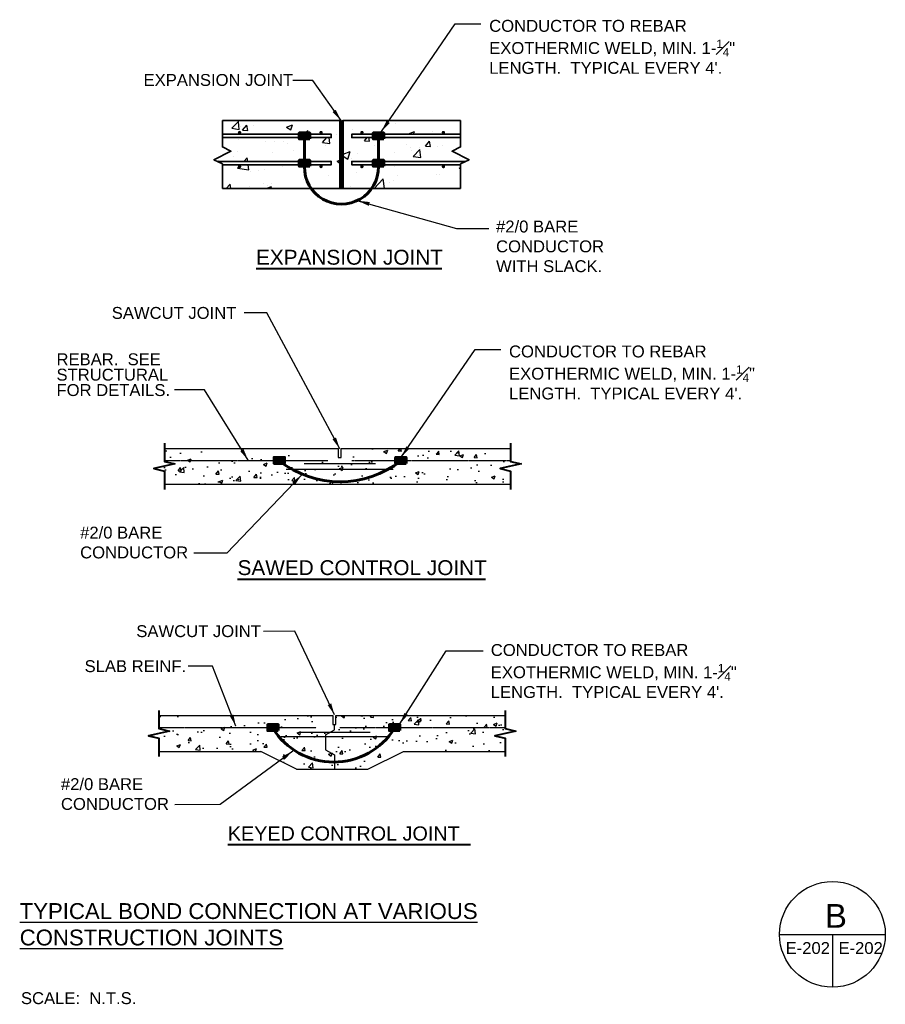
# Model space of a CAD drawing. Header units: inches. Extents: x 19734 to 55198, y -1945 to 10268.
# Tile 51 of 53: x 51276 to 51931, y 5648 to 6393. Entities that reach past the tile are written whole.
import ezdxf

# ---------------------------------------------------------------- set-up
doc = ezdxf.new("R2010")
doc.units = ezdxf.units.IN
doc.header["$MEASUREMENT"] = 0
doc.linetypes.add('HIDDEN', pattern=[0.375, 0.25, -0.125])
for name, color, linetype, lineweight in [('E-ANNO-TEXT', 7, 'Continuous', 25), ('E-ARIAL-TEXT', 7, 'Continuous', 25), ('E-DETL-1LINE', 7, 'Continuous', 35), ('E-GND-GES', 7, 'Continuous', 60), ('E-LPS-COND', 7, 'Continuous', 60), ('G-ANNO-TEXT', 7, 'Continuous', 40)]:
    doc.layers.add(name, color=color, linetype=linetype, lineweight=lineweight)
doc.layers.add('E-DETL-FINE', color=7, linetype='Continuous')
doc.styles.add("1 2 1'-0", font='arial.ttf', dxfattribs={"height": 3})
doc.styles.add("3 4 1'-0", font='arial.ttf', dxfattribs={"height": 2})
doc.styles.add('Arial', font='arial.ttf', dxfattribs={"height": 0.125})
doc.styles.add('Arial8', font='arial.ttf', dxfattribs={"height": 0.125})
doc.styles.get("Standard").update_dxf_attribs({"font": 'arial.ttf'})
doc.dimstyles.new("3 4 1'-0", dxfattribs={"dimtxt": 2, "dimasz": 3, "dimexe": 1, "dimexo": 1, "dimgap": 1, "dimtad": 1, "dimdec": 4, "dimzin": 11, "dimdsep": 46, "dimlunit": 4, "dimtxsty": "3 4 1'-0", "dimblk": '_Oblique_0.3', "dimcen": 0.09, "dimadec": 4, "dimazin": 3, "dimtfac": 1, "dimtdec": 4, "dimtofl": 0, "dimtmove": 0, "dimatfit": 3, "dimfxl": 1, "dimfrac": 2, "dimtolj": 1, "dimtzin": 11, "dimarcsym": 0})
doc.dimstyles.new('3-16to1Dim8', dxfattribs={"dimtxt": 12, "dimasz": 0.0625, "dimexe": 0.0625, "dimexo": 0.0625, "dimgap": 0.03125, "dimtad": 1, "dimdec": 4, "dimlfac": 64, "dimzin": 3, "dimdsep": 46, "dimlunit": 4, "dimtxsty": 'Arial8', "dimcen": 0.09375, "dimclrd": 256, "dimclrt": 256, "dimadec": 0, "dimazin": 1, "dimtfac": 1, "dimtdec": 4, "dimtofl": 0, "dimtmove": 0, "dimatfit": 3, "dimfxl": 1, "dimfrac": 1, "dimtolj": 1, "dimtzin": 0, "dimlwd": -1, "dimarcsym": 0})

# ---------------------------------------------------------------- blocks, each defined once
blk = doc.blocks.new('BREAK LINE')
at = {"layer": 'G-ANNO-TEXT', "flags": 128}
blk.add_lwpolyline([(8.36, 9.2), (8.36, 8.47), (8.36, 6.43), (9.96, 6.07), (6.76, 5.34), (8.36, 4.97), (8.36, 2.2)], dxfattribs=at)
blk = doc.blocks.new('_Oblique_0.3')
at = {"color": 0, "linetype": 'ByBlock', "lineweight": -2}
for p, q in [((0, 0), (-1, 0)), ((0.5, 0.167), (-0.5, -0.167))]:
    blk.add_line(p, q, dxfattribs=at)
blk = doc.blocks.new('*X156')
at = {"color": 0}
for p, q in [((920.4, 444.6), (920.4, 444.6)), ((955.6, 449.6), (955.6, 449.6)), ((1087.4, 446.1), (1087.4, 446.1)), ((1009.5, 434.9), (1009.5, 434.9)), ((933.7, 425.2), (933.7, 425.2)), ((944.4, 424.9), (944.4, 424.9)), ((1104.6, 418.1), (1104.6, 418.1)), ((1142.8, 420.3), (1142.8, 420.3)), ((896, 408.1), (896, 408.1)), ((908.5, 401.9), (912.5, 406)), ((913, 401.9), (912.5, 406)), ((1025.4, 410.3), (1033.8, 413.6)), ((1025.4, 408.1), (1030.7, 404.5)), ((1030.7, 404.5), (1033.8, 413.6)), ((1105.2, 415.3), (1105.2, 415.3)), ((1162.6, 406.7), (1162.6, 406.7)), ((900.9, 393.9), (904.7, 397.9)), ((914.2, 391.8), (913.5, 397.9)), ((953.7, 395.4), (953.7, 395.4)), ((976.1, 404.7), (976.1, 404.7)), ((1010.5, 402.9), (1010.5, 402.9)), ((1085.6, 396.2), (1085.6, 396.2)), ((900.9, 393.9), (914.2, 391.8)), ((916.1, 390.4), (916.1, 390.4)), ((1007.6, 384.9), (1007.6, 384.9)), ((1089.2, 385.1), (1089.2, 385.1)), ((887.8, 369.9), (892.3, 375.2)), ((893.3, 369.9), (892.3, 375.2)), ((931.9, 375.3), (931.9, 375.3)), ((1061.7, 369.9), (1072.6, 381.2)), ((1073.9, 369.9), (1072.6, 381.2)), ((1001.7, 370.1), (1001.7, 370.1))]:
    blk.add_line(p, q, dxfattribs=at)
blk = doc.blocks.new('*X157')
at = {"color": 0}
for p, q in [((894.2, 440.9), (902, 449)), ((894.2, 440.9), (903.1, 439.5)), ((903.1, 439.5), (902, 449)), ((904.9, 442.9), (904.9, 442.9)), ((907, 438.7), (911.9, 444.4)), ((913, 438.2), (911.9, 444.4)), ((958.6, 442.3), (965.6, 445)), ((958.6, 442.3), (963.6, 438.9)), ((963.6, 438.9), (965.6, 445)), ((1076.3, 443.5), (1076.3, 443.5)), ((1087.5, 446.2), (1087.5, 446.2)), ((907, 438.7), (913, 438.2)), ((980, 433.9), (983.6, 438.2)), ((984.4, 433.9), (983.6, 438.2)), ((1001, 424.3), (1006.3, 429.9)), ((1009.8, 422.9), (1009, 429.9)), ((1018, 433.4), (1018, 433.4)), ((1036.2, 439.1), (1036.2, 439.1)), ((1050.5, 426.1), (1053.6, 429.9)), ((1056.5, 425.6), (1055.7, 429.9)), ((1102.3, 434.3), (1109.3, 437)), ((1102.3, 434.3), (1102.9, 433.9)), ((1108.2, 433.9), (1109.3, 437)), ((1130.8, 436.7), (1130.8, 436.7)), ((902, 427.2), (902, 427.2)), ((933.7, 425.2), (933.7, 425.2)), ((955.4, 425), (955.4, 425)), ((959.7, 423.4), (959.7, 423.4)), ((1001, 424.3), (1009.8, 422.9)), ((1004.7, 420.1), (1004.7, 420.1)), ((1008.8, 422.7), (1008.8, 422.7)), ((1050.5, 426.1), (1056.5, 425.6)), ((1062.1, 420.5), (1062.1, 420.5)), ((1067.9, 428.4), (1067.9, 428.4)), ((1100.3, 421.5), (1100.3, 421.5)), ((1115.5, 418.2), (1115.5, 418.2)), ((1122.2, 419.9), (1127, 425.6)), ((1122.2, 419.9), (1128.2, 419.3)), ((1128.2, 419.3), (1127, 425.6)), ((1136.8, 419.3), (1136.8, 419.3)), ((879.2, 406.9), (879.5, 406.7)), ((879.5, 406.7), (879.7, 407.2)), ((901.4, 413.4), (901.4, 413.4)), ((941.8, 411.8), (941.8, 411.8)), ((966.8, 415.1), (966.8, 415.1)), ((1034.9, 405.9), (1034.9, 405.9)), ((1042, 411.5), (1042, 411.5)), ((1086.3, 412.9), (1086.3, 412.9)), ((1107.7, 407.7), (1115.5, 415.9)), ((1107.7, 407.7), (1116.6, 406.4)), ((1116.6, 406.4), (1115.5, 415.9)), ((878.6, 403.5), (878.6, 403.5)), ((1018.3, 402), (1021.4, 403.2)), ((1018.3, 402), (1021.4, 399.9)), ((1104.5, 397.2), (1104.5, 397.2)), ((1162, 394), (1163.6, 394.6)), ((1167.6, 405.6), (1167.6, 405.6)), ((925.3, 391.5), (925.3, 391.5)), ((932.5, 392), (932.5, 392)), ((1041.6, 389), (1041.6, 389)), ((1066.6, 392.3), (1066.6, 392.3)), ((1135.6, 386), (1135.6, 386)), ((1138.5, 386.5), (1138.5, 386.5)), ((1162, 394), (1163.6, 393)), ((915.5, 372.4), (915.5, 372.4)), ((934.4, 369.9), (941.2, 372.5)), ((935.9, 373.9), (935.9, 373.9)), ((940.4, 369.9), (941.2, 372.5)), ((940.5, 375.7), (940.5, 375.7)), ((978.4, 380.7), (978.4, 380.7)), ((989.3, 371.6), (989.3, 371.6)), ((1033.7, 372.6), (1033.7, 372.6)), ((1080.2, 376.5), (1080.2, 376.5)), ((1085.1, 379.6), (1085.1, 379.6))]:
    blk.add_line(p, q, dxfattribs=at)
blk = doc.blocks.new('*X153')
at = {"color": 0}
for p, q in [((1021.4, 438), (1025.2, 441.9)), ((1021.4, 439.8), (1023.5, 441.9)), ((1021.4, 441.6), (1021.7, 441.9)), ((1021.4, 436.2), (1025.4, 440.2)), ((1021.4, 434.5), (1025.4, 438.5)), ((1021.4, 432.7), (1025.4, 436.7)), ((1021.4, 430.9), (1025.4, 434.9)), ((1021.4, 429.2), (1025.4, 433.2)), ((1021.4, 427.4), (1025.4, 431.4)), ((1021.4, 425.6), (1025.4, 429.6)), ((1021.4, 423.9), (1025.4, 427.9)), ((1021.4, 422.1), (1025.4, 426.1)), ((1021.4, 420.3), (1025.4, 424.3)), ((1021.4, 418.6), (1025.4, 422.6)), ((1021.4, 416.8), (1025.4, 420.8)), ((1021.4, 415), (1025.4, 419)), ((1021.4, 413.3), (1025.4, 417.3)), ((1021.4, 411.5), (1025.4, 415.5)), ((1021.4, 409.7), (1025.4, 413.7)), ((1021.4, 408), (1025.4, 412)), ((1021.4, 406.2), (1025.4, 410.2)), ((1021.4, 404.4), (1025.4, 408.4)), ((1021.4, 402.7), (1025.4, 406.7)), ((1021.4, 400.9), (1025.4, 404.9)), ((1021.4, 399.1), (1025.4, 403.1)), ((1021.4, 397.4), (1025.4, 401.4)), ((1021.4, 395.6), (1025.4, 399.6)), ((1021.4, 393.8), (1025.4, 397.8)), ((1021.4, 392.1), (1025.4, 396.1)), ((1021.4, 390.3), (1025.4, 394.3)), ((1021.4, 388.5), (1025.4, 392.5)), ((1021.4, 386.8), (1025.4, 390.8)), ((1021.4, 385), (1025.4, 389)), ((1021.4, 383.2), (1025.4, 387.2)), ((1021.4, 381.4), (1025.4, 385.4)), ((1021.4, 379.7), (1025.4, 383.7)), ((1021.4, 377.9), (1025.4, 381.9)), ((1021.4, 376.1), (1025.4, 380.1)), ((1021.4, 374.4), (1025.4, 378.4)), ((1021.4, 372.6), (1025.4, 376.6)), ((1021.4, 370.8), (1025.4, 374.8)), ((1022.2, 369.9), (1025.4, 373.1)), ((1023.9, 369.9), (1025.4, 371.3))]:
    blk.add_line(p, q, dxfattribs=at)
blk = doc.blocks.new('*X154')
at = {"color": 0}
for p, q in [((1021.4, 444.2), (1021.5, 444.2)), ((1021.4, 443.8), (1021.5, 443.8)), ((1021.5, 444.5), (1021.8, 444.5)), ((1021.5, 444), (1021.8, 444)), ((1021.5, 443.5), (1021.8, 443.5)), ((1021.5, 443.2), (1021.5, 443.2)), ((1021.6, 443), (1021.8, 443)), ((1021.7, 445), (1021.8, 445)), ((1021.8, 444.8), (1022, 444.8)), ((1021.8, 444.2), (1022, 444.2)), ((1021.8, 443.8), (1022, 443.8)), ((1021.8, 443.2), (1022, 443.2)), ((1021.8, 442.8), (1022, 442.8)), ((1021.9, 445.2), (1022, 445.2)), ((1022, 445), (1022.2, 445)), ((1022, 444.5), (1022.2, 444.5)), ((1022, 444), (1022.2, 444)), ((1022, 443.5), (1022.2, 443.5)), ((1022, 443), (1022.2, 443)), ((1022, 442.5), (1022.2, 442.5)), ((1022.2, 445.5), (1022.2, 445.5)), ((1022.2, 445.2), (1022.5, 445.2)), ((1022.2, 444.8), (1022.5, 444.8)), ((1022.2, 444.2), (1022.5, 444.2)), ((1022.2, 443.8), (1022.5, 443.8)), ((1022.2, 443.2), (1022.5, 443.2)), ((1022.2, 442.8), (1022.5, 442.8)), ((1022.2, 442.2), (1022.5, 442.2)), ((1022.5, 445.5), (1022.8, 445.5)), ((1022.5, 445), (1022.8, 445)), ((1022.5, 444.5), (1022.8, 444.5)), ((1022.5, 444), (1022.8, 444)), ((1022.5, 443.5), (1022.8, 443.5)), ((1022.5, 443), (1022.8, 443)), ((1022.5, 442.5), (1022.8, 442.5)), ((1022.6, 442), (1022.8, 442)), ((1022.8, 445.8), (1023, 445.8)), ((1022.8, 445.2), (1023, 445.2)), ((1022.8, 444.8), (1023, 444.8)), ((1022.8, 444.2), (1023, 444.2)), ((1022.8, 443.8), (1023, 443.8)), ((1022.8, 443.2), (1023, 443.2)), ((1022.8, 442.8), (1023, 442.8)), ((1022.8, 442.2), (1023, 442.2)), ((1023, 445.5), (1023.2, 445.5)), ((1023, 445), (1023.2, 445)), ((1023, 444.5), (1023.2, 444.5)), ((1023, 444), (1023.2, 444)), ((1023, 443.5), (1023.2, 443.5)), ((1023, 443), (1023.2, 443)), ((1023, 442.5), (1023.2, 442.5)), ((1023, 442), (1023.2, 442)), ((1023.2, 445.8), (1023.5, 445.8)), ((1023.2, 445.2), (1023.5, 445.2)), ((1023.2, 444.8), (1023.5, 444.8)), ((1023.2, 444.2), (1023.5, 444.2)), ((1023.2, 443.8), (1023.5, 443.8)), ((1023.2, 443.2), (1023.5, 443.2)), ((1023.2, 442.8), (1023.5, 442.8)), ((1023.2, 442.2), (1023.5, 442.2)), ((1023.5, 445.5), (1023.8, 445.5)), ((1023.5, 445), (1023.8, 445)), ((1023.5, 444.5), (1023.8, 444.5)), ((1023.5, 444), (1023.8, 444)), ((1023.5, 443.5), (1023.8, 443.5)), ((1023.5, 443), (1023.8, 443)), ((1023.5, 442.5), (1023.8, 442.5)), ((1023.5, 442), (1023.8, 442)), ((1023.8, 445.8), (1024, 445.8)), ((1023.8, 445.2), (1024, 445.2)), ((1023.8, 444.8), (1024, 444.8)), ((1023.8, 444.2), (1024, 444.2)), ((1023.8, 443.8), (1024, 443.8)), ((1023.8, 443.2), (1024, 443.2)), ((1023.8, 442.8), (1024, 442.8)), ((1023.8, 442.2), (1024, 442.2)), ((1024, 445.5), (1024.2, 445.5)), ((1024, 445), (1024.2, 445)), ((1024, 444.5), (1024.2, 444.5)), ((1024, 444), (1024.2, 444)), ((1024, 443.5), (1024.2, 443.5)), ((1024, 443), (1024.2, 443)), ((1024, 442.5), (1024.2, 442.5)), ((1024, 442), (1024.1, 442)), ((1024.2, 445.2), (1024.5, 445.2)), ((1024.2, 444.8), (1024.5, 444.8)), ((1024.2, 444.2), (1024.5, 444.2)), ((1024.2, 443.8), (1024.5, 443.8)), ((1024.2, 443.2), (1024.5, 443.2)), ((1024.2, 442.8), (1024.5, 442.8)), ((1024.2, 442.2), (1024.5, 442.2)), ((1024.5, 445.5), (1024.5, 445.5)), ((1024.5, 445), (1024.8, 445)), ((1024.5, 444.5), (1024.8, 444.5)), ((1024.5, 444), (1024.8, 444)), ((1024.5, 443.5), (1024.8, 443.5)), ((1024.5, 443), (1024.8, 443)), ((1024.5, 442.5), (1024.8, 442.5)), ((1024.8, 445.2), (1024.8, 445.2)), ((1024.8, 444.8), (1025, 444.8)), ((1024.8, 444.2), (1025, 444.2)), ((1024.8, 443.8), (1025, 443.8)), ((1024.8, 443.2), (1025, 443.2)), ((1024.8, 442.8), (1025, 442.8)), ((1025, 445), (1025, 445)), ((1025, 444.5), (1025.2, 444.5)), ((1025, 444), (1025.2, 444)), ((1025, 443.5), (1025.2, 443.5)), ((1025, 443), (1025.2, 443)), ((1025.2, 444.2), (1025.3, 444.2)), ((1025.2, 443.8), (1025.4, 443.8)), ((1025.2, 443.2), (1025.3, 443.2))]:
    blk.add_line(p, q, dxfattribs=at)
blk = doc.blocks.new('*X155')
at = {"color": 0}
for p, q in [((1021.40625, 449.6875), (1021.40625, 449.6875)), ((1021.40625, 449.0625), (1021.40625, 449.0625)), ((1021.40625, 448.4375), (1021.40625, 448.4375)), ((1021.40625, 447.8125), (1021.40625, 447.8125)), ((1021.40625, 447.1875), (1021.40625, 447.1875)), ((1021.40625, 446.5625), (1021.40625, 446.5625)), ((1021.40625, 445.9375), (1021.40625, 445.9375)), ((1021.40625, 445.3125), (1021.40625, 445.3125)), ((1021.40625, 444.6875), (1021.40625, 444.6875)), ((1021.5625, 449.375), (1021.5625, 449.375)), ((1021.5625, 448.75), (1021.5625, 448.75)), ((1021.5625, 448.125), (1021.5625, 448.125)), ((1021.5625, 447.5), (1021.5625, 447.5)), ((1021.5625, 446.875), (1021.5625, 446.875)), ((1021.5625, 446.25), (1021.5625, 446.25)), ((1021.5625, 445.625), (1021.5625, 445.625)), ((1021.5625, 445), (1021.5625, 445)), ((1021.71875, 449.6875), (1021.71875, 449.6875)), ((1021.71875, 449.0625), (1021.71875, 449.0625)), ((1021.71875, 448.4375), (1021.71875, 448.4375)), ((1021.71875, 447.8125), (1021.71875, 447.8125)), ((1021.71875, 447.1875), (1021.71875, 447.1875)), ((1021.71875, 446.5625), (1021.71875, 446.5625)), ((1021.71875, 445.9375), (1021.71875, 445.9375)), ((1021.71875, 445.3125), (1021.71875, 445.3125)), ((1021.875, 449.375), (1021.875, 449.375)), ((1021.875, 448.75), (1021.875, 448.75)), ((1021.875, 448.125), (1021.875, 448.125)), ((1021.875, 447.5), (1021.875, 447.5)), ((1021.875, 446.875), (1021.875, 446.875)), ((1021.875, 446.25), (1021.875, 446.25)), ((1021.875, 445.625), (1021.875, 445.625)), ((1022.03125, 449.0625), (1022.03125, 449.0625)), ((1022.03125, 448.4375), (1022.03125, 448.4375)), ((1022.03125, 447.8125), (1022.03125, 447.8125)), ((1022.03125, 447.1875), (1022.03125, 447.1875)), ((1022.03125, 446.5625), (1022.03125, 446.5625)), ((1022.03125, 445.9375), (1022.03125, 445.9375)), ((1022.1875, 449.375), (1022.1875, 449.375)), ((1022.1875, 448.75), (1022.1875, 448.75)), ((1022.1875, 448.125), (1022.1875, 448.125)), ((1022.1875, 447.5), (1022.1875, 447.5)), ((1022.1875, 446.875), (1022.1875, 446.875)), ((1022.1875, 446.25), (1022.1875, 446.25)), ((1022.1875, 445.625), (1022.1875, 445.625)), ((1022.34375, 449.0625), (1022.34375, 449.0625)), ((1022.34375, 448.4375), (1022.34375, 448.4375)), ((1022.34375, 447.8125), (1022.34375, 447.8125)), ((1022.34375, 447.1875), (1022.34375, 447.1875)), ((1022.34375, 446.5625), (1022.34375, 446.5625)), ((1022.34375, 445.9375), (1022.34375, 445.9375)), ((1022.5, 449.375), (1022.5, 449.375)), ((1022.5, 448.75), (1022.5, 448.75)), ((1022.5, 448.125), (1022.5, 448.125)), ((1022.5, 447.5), (1022.5, 447.5)), ((1022.5, 446.875), (1022.5, 446.875)), ((1022.5, 446.25), (1022.5, 446.25)), ((1022.65625, 449.0625), (1022.65625, 449.0625)), ((1022.65625, 448.4375), (1022.65625, 448.4375)), ((1022.65625, 447.8125), (1022.65625, 447.8125)), ((1022.65625, 447.1875), (1022.65625, 447.1875)), ((1022.65625, 446.5625), (1022.65625, 446.5625)), ((1022.65625, 445.9375), (1022.65625, 445.9375)), ((1022.8125, 449.375), (1022.8125, 449.375)), ((1022.8125, 448.75), (1022.8125, 448.75)), ((1022.8125, 448.125), (1022.8125, 448.125)), ((1022.8125, 447.5), (1022.8125, 447.5)), ((1022.8125, 446.875), (1022.8125, 446.875)), ((1022.8125, 446.25), (1022.8125, 446.25)), ((1022.96875, 449.0625), (1022.96875, 449.0625)), ((1022.96875, 448.4375), (1022.96875, 448.4375)), ((1022.96875, 447.8125), (1022.96875, 447.8125)), ((1022.96875, 447.1875), (1022.96875, 447.1875)), ((1022.96875, 446.5625), (1022.96875, 446.5625)), ((1022.96875, 445.9375), (1022.96875, 445.9375)), ((1023.125, 449.375), (1023.125, 449.375)), ((1023.125, 448.75), (1023.125, 448.75)), ((1023.125, 448.125), (1023.125, 448.125)), ((1023.125, 447.5), (1023.125, 447.5)), ((1023.125, 446.875), (1023.125, 446.875)), ((1023.125, 446.25), (1023.125, 446.25)), ((1023.28125, 449.0625), (1023.28125, 449.0625)), ((1023.28125, 448.4375), (1023.28125, 448.4375)), ((1023.28125, 447.8125), (1023.28125, 447.8125)), ((1023.28125, 447.1875), (1023.28125, 447.1875)), ((1023.28125, 446.5625), (1023.28125, 446.5625)), ((1023.28125, 445.9375), (1023.28125, 445.9375)), ((1023.4375, 448.75), (1023.4375, 448.75)), ((1023.4375, 448.125), (1023.4375, 448.125)), ((1023.4375, 447.5), (1023.4375, 447.5)), ((1023.4375, 446.875), (1023.4375, 446.875)), ((1023.4375, 446.25), (1023.4375, 446.25)), ((1023.59375, 449.0625), (1023.59375, 449.0625)), ((1023.59375, 448.4375), (1023.59375, 448.4375)), ((1023.59375, 447.8125), (1023.59375, 447.8125)), ((1023.59375, 447.1875), (1023.59375, 447.1875)), ((1023.59375, 446.5625), (1023.59375, 446.5625)), ((1023.59375, 445.9375), (1023.59375, 445.9375)), ((1023.75, 449.375), (1023.75, 449.375)), ((1023.75, 448.75), (1023.75, 448.75)), ((1023.75, 448.125), (1023.75, 448.125)), ((1023.75, 447.5), (1023.75, 447.5)), ((1023.75, 446.875), (1023.75, 446.875)), ((1023.75, 446.25), (1023.75, 446.25)), ((1023.90625, 449.0625), (1023.90625, 449.0625)), ((1023.90625, 448.4375), (1023.90625, 448.4375)), ((1023.90625, 447.8125), (1023.90625, 447.8125)), ((1023.90625, 447.1875), (1023.90625, 447.1875)), ((1023.90625, 446.5625), (1023.90625, 446.5625)), ((1023.90625, 445.9375), (1023.90625, 445.9375)), ((1024.0625, 449.375), (1024.0625, 449.375)), ((1024.0625, 448.75), (1024.0625, 448.75)), ((1024.0625, 448.125), (1024.0625, 448.125)), ((1024.0625, 447.5), (1024.0625, 447.5)), ((1024.0625, 446.875), (1024.0625, 446.875)), ((1024.0625, 446.25), (1024.0625, 446.25)), ((1024.21875, 449.0625), (1024.21875, 449.0625)), ((1024.21875, 448.4375), (1024.21875, 448.4375)), ((1024.21875, 447.8125), (1024.21875, 447.8125)), ((1024.21875, 447.1875), (1024.21875, 447.1875)), ((1024.21875, 446.5625), (1024.21875, 446.5625)), ((1024.21875, 445.9375), (1024.21875, 445.9375)), ((1024.375, 449.375), (1024.375, 449.375)), ((1024.375, 448.75), (1024.375, 448.75)), ((1024.375, 448.125), (1024.375, 448.125)), ((1024.375, 447.5), (1024.375, 447.5)), ((1024.375, 446.875), (1024.375, 446.875)), ((1024.375, 446.25), (1024.375, 446.25)), ((1024.375, 445.625), (1024.375, 445.625)), ((1024.53125, 449.0625), (1024.53125, 449.0625)), ((1024.53125, 448.4375), (1024.53125, 448.4375)), ((1024.53125, 447.8125), (1024.53125, 447.8125)), ((1024.53125, 447.1875), (1024.53125, 447.1875)), ((1024.53125, 446.5625), (1024.53125, 446.5625)), ((1024.53125, 445.9375), (1024.53125, 445.9375)), ((1024.6875, 449.375), (1024.6875, 449.375)), ((1024.6875, 448.75), (1024.6875, 448.75)), ((1024.6875, 448.125), (1024.6875, 448.125)), ((1024.6875, 447.5), (1024.6875, 447.5)), ((1024.6875, 446.875), (1024.6875, 446.875)), ((1024.6875, 446.25), (1024.6875, 446.25)), ((1024.6875, 445.625), (1024.6875, 445.625)), ((1024.84375, 449.0625), (1024.84375, 449.0625)), ((1024.84375, 448.4375), (1024.84375, 448.4375)), ((1024.84375, 447.8125), (1024.84375, 447.8125)), ((1024.84375, 447.1875), (1024.84375, 447.1875)), ((1024.84375, 446.5625), (1024.84375, 446.5625)), ((1024.84375, 445.9375), (1024.84375, 445.9375)), ((1024.84375, 445.3125), (1024.84375, 445.3125)), ((1025, 449.375), (1025, 449.375)), ((1025, 448.75), (1025, 448.75)), ((1025, 448.125), (1025, 448.125)), ((1025, 447.5), (1025, 447.5)), ((1025, 446.875), (1025, 446.875)), ((1025, 446.25), (1025, 446.25)), ((1025, 445.625), (1025, 445.625)), ((1025.15625, 449.6875), (1025.15625, 449.6875)), ((1025.15625, 449.0625), (1025.15625, 449.0625)), ((1025.15625, 448.4375), (1025.15625, 448.4375)), ((1025.15625, 447.8125), (1025.15625, 447.8125)), ((1025.15625, 447.1875), (1025.15625, 447.1875)), ((1025.15625, 446.5625), (1025.15625, 446.5625)), ((1025.15625, 445.9375), (1025.15625, 445.9375)), ((1025.15625, 445.3125), (1025.15625, 445.3125)), ((1025.3125, 449.375), (1025.3125, 449.375)), ((1025.3125, 448.75), (1025.3125, 448.75)), ((1025.3125, 448.125), (1025.3125, 448.125)), ((1025.3125, 447.5), (1025.3125, 447.5)), ((1025.3125, 446.875), (1025.3125, 446.875)), ((1025.3125, 446.25), (1025.3125, 446.25)), ((1025.3125, 445.625), (1025.3125, 445.625)), ((1025.3125, 445), (1025.3125, 445))]:
    blk.add_line(p, q, dxfattribs=at)

msp = doc.modelspace()

# ---------------------------------------------------------------- hatches: boundary and pattern name
at = {"layer": 'E-DETL-FINE'}
h = msp.add_hatch(dxfattribs=at)
h.set_pattern_fill('AR-CONC', color=256, scale=4)
h.set_pattern_definition([(50, (48460.94, 4976.654), (28.6904, -2.51009), [3, -33]), (355, (48460.94, 4976.654), (-5.55005, 30.08769), [2.4, -26.4]), (100.4514, (48463.33, 4976.445), (23.14035, 27.5776), [2.5496, -28.04568]), (46.1842, (48460.94, 4984.654), (42.68965, -6.62077), [4.5, -49.5]), (96.6356, (48464.498, 4984.102), (37.3865, 38.96474), [3.8244, -42.06855]), (351.1842, (48460.94, 4984.654), (37.3865, 38.96474), [3.6, -39.6]), (21, (48464.94, 4982.654), (23.87628, -16.10476), [3, -33]), (326, (48464.94, 4982.654), (9.73261, 29.006), [2.4, -26.4]), (71.4514, (48466.93, 4981.312), (33.6089, 12.90125), [2.5496, -28.04568]), (37.5, (48460.94, 4976.654), (0.486394, 13.315754), [0, -26.08, 0, -26.8, 0, -26.5]), (7.5, (48460.94, 4976.654), (10.52278, 15.77647), [0, -15.28, 0, -25.48, 0, -10.1]), (327.5, (48452.02, 4976.654), (21.352897, -0.902195), [0, -10, 0, -31.2, 0, -41.4]), (317.5, (48448.02, 4976.654), (23.32745, 4.0042), [0, -13, 0, -20.72, 0, -29.4])])
h.paths.add_polyline_path([(51647.52761, 6041.79779), (51647.52761, 6051.72315), (51639.55662, 6053.53474), (51647.52761, 6055.34633), (51647.52761, 6068.79779), (51519.35747, 6068.79779), (51519.35747, 6062.04779), (51517.10747, 6062.04779), (51385.51505, 6068.79779), (51385.51505, 6058.96951), (51393.48605, 6057.15792), (51385.51505, 6055.34633), (51385.51505, 6041.79779)])
h = msp.add_hatch(dxfattribs=at)
h.set_pattern_fill('AR-CONC', color=256, scale=4)
h.set_pattern_definition([(50, (48430.637, 5131.084), (28.6904, -2.51009), [3, -33]), (355, (48430.637, 5131.084), (-5.55005, 30.08769), [2.4, -26.4]), (100.4514, (48433.028, 5130.875), (23.14035, 27.5776), [2.5496, -28.04568]), (46.1842, (48430.637, 5139.084), (42.68965, -6.62077), [4.5, -49.5]), (96.6356, (48434.194, 5138.532), (37.3865, 38.96474), [3.8244, -42.06855]), (351.1842, (48430.637, 5139.084), (37.3865, 38.96474), [3.6, -39.6]), (21, (48434.637, 5137.084), (23.87628, -16.10476), [3, -33]), (326, (48434.637, 5137.084), (9.73261, 29.006), [2.4, -26.4]), (71.4514, (48436.626, 5135.742), (33.6089, 12.90125), [2.5496, -28.04568]), (37.5, (48430.637, 5131.084), (0.486394, 13.315754), [0, -26.08, 0, -26.8, 0, -26.5]), (7.5, (48430.637, 5131.084), (10.52278, 15.77647), [0, -15.28, 0, -25.48, 0, -10.1]), (327.5, (48421.717, 5131.084), (21.352897, -0.902195), [0, -10, 0, -31.2, 0, -41.4]), (317.5, (48417.717, 5131.084), (23.32745, 4.0042), [0, -13, 0, -20.72, 0, -29.4])])
h.paths.add_polyline_path([(51507.4299, 5852.00343), (51514.1333, 5855.88862), (51514.1333, 5859.87843), (51513.0083, 5859.87843), (51513.0083, 5866.62843), (51381.41589, 5866.62843), (51381.41589, 5856.80014), (51389.38689, 5854.98855), (51373.4449, 5851.36538), (51381.41589, 5849.55379), (51381.41589, 5839.62843), (51458.42217, 5839.62843), (51485.42217, 5826.12843), (51514.1333, 5826.12843), (51514.1333, 5836.86823), (51507.4299, 5840.75343)])
h.paths.add_polyline_path([(51635.45745, 5851.36538), (51651.39944, 5854.98855), (51643.42845, 5856.80014), (51643.42845, 5866.62843), (51515.2583, 5866.62843), (51515.2583, 5859.87843), (51514.1333, 5859.87843), (51514.1333, 5855.88862), (51507.4299, 5852.00343), (51507.4299, 5840.75343), (51514.1333, 5836.86823), (51514.1333, 5826.12843), (51539.42217, 5826.12843), (51566.42217, 5839.62843), (51643.42845, 5839.62843), (51643.42845, 5849.55379)])
at = {"layer": 'E-GND-GES'}
h = msp.add_hatch(color=256, dxfattribs=at)
h.dxf.hatch_style = 1
h.paths.add_polyline_path([(51495.52698, 6307.58371), (51487.60889, 6307.58371), (51487.60889, 6303.06725), (51495.52698, 6303.06725)])
h = msp.add_hatch(color=256, dxfattribs=at)
h.dxf.hatch_style = 1
h.paths.add_polyline_path([(51551.48529, 6307.58371), (51543.5672, 6307.58371), (51543.5672, 6303.06725), (51551.48529, 6303.06725)])
h = msp.add_hatch(color=256, dxfattribs=at)
h.dxf.hatch_style = 1
h.paths.add_polyline_path([(51495.52698, 6286.91906), (51487.60889, 6286.91906), (51487.60889, 6282.40261), (51495.52698, 6282.40261)])
h = msp.add_hatch(color=256, dxfattribs=at)
h.dxf.hatch_style = 1
h.paths.add_polyline_path([(51551.48529, 6286.91906), (51543.5672, 6286.91906), (51543.5672, 6282.40261), (51551.48529, 6282.40261)])
h = msp.add_hatch(color=256, dxfattribs=at)
h.dxf.hatch_style = 1
h.paths.add_polyline_path([(51476.42009, 6062.05602), (51468.502, 6062.05602), (51468.502, 6057.53956), (51476.42009, 6057.53956)])
h = msp.add_hatch(color=256, dxfattribs=at)
h.dxf.hatch_style = 1
h.paths.add_polyline_path([(51568.39924, 6062.05602), (51560.48115, 6062.05602), (51560.48115, 6057.53956), (51568.39924, 6057.53956)])
h = msp.add_hatch(color=256, dxfattribs=at)
h.dxf.hatch_style = 1
h.paths.add_polyline_path([(51471.68552, 5859.88665), (51463.76743, 5859.88665), (51463.76743, 5855.3702), (51471.68552, 5855.3702)])
h = msp.add_hatch(color=256, dxfattribs=at)
h.dxf.hatch_style = 1
h.paths.add_polyline_path([(51563.66468, 5859.88665), (51555.74658, 5859.88665), (51555.74658, 5855.3702), (51563.66468, 5855.3702)])

# ---------------------------------------------------------------- linework, layer by layer
at = {"layer": 'E-ARIAL-TEXT'}
for p, q in [((51850.95379, 5701.09809), (51930.95379, 5701.09809)), ((51890.95379, 5701.09809), (51890.95379, 5661.09809))]:
    msp.add_line(p, q, dxfattribs=at)
msp.add_circle((51890.95379, 5701.09809), 40, dxfattribs=at)
at = {"layer": 'E-DETL-1LINE'}
for p, q in [((51429.38829, 6316.90001), (51518.2187, 6316.90001)), ((51518.2187, 6265.47144), (51518.2187, 6316.90001)), ((51518.2187, 6311.75716), (51520.79013, 6311.75716)), ((51520.79013, 6316.90001), (51609.62054, 6316.90001)), ((51520.79013, 6265.47144), (51520.79013, 6316.90001)), ((51429.38829, 6265.47144), (51609.62054, 6265.47144)), ((51518.2187, 6265.47144), (51520.79013, 6265.47144))]:
    msp.add_line(p, q, dxfattribs=at)
for points in [[(51429.38829, 6265.47144), (51429.38829, 6284.15065), (51422.95972, 6287.36494), (51435.81686, 6293.79351), (51429.38829, 6297.0078), (51429.38829, 6316.90001)], [(51609.62054, 6265.47144), (51609.62054, 6284.15065), (51616.04911, 6287.36494), (51603.19197, 6293.79351), (51609.62054, 6297.0078), (51609.62054, 6316.90001)], [(51429.38829, 6304.04287), (51511.79013, 6304.04287), (51511.79013, 6306.6143), (51429.38829, 6306.6143)], [(51609.62054, 6304.04287), (51527.2187, 6304.04287), (51527.2187, 6306.6143), (51609.62054, 6306.6143)], [(51425.58204, 6286.05378), (51511.79013, 6286.05378), (51511.79013, 6283.48235), (51429.38829, 6283.48235)], [(51613.42679, 6286.05378), (51527.2187, 6286.05378), (51527.2187, 6283.48235), (51609.62054, 6283.48235)]]:
    msp.add_lwpolyline(points, dxfattribs=at)
at = {"layer": 'E-DETL-1LINE', "const_width": 1.28571}
for points in [[(51443.00441, 6307.90001, -1), (51441.7187, 6307.90001, -1)], [(51504.7187, 6307.90001, -1), (51503.43299, 6307.90001, -1)], [(51534.29013, 6307.90001, 1), (51535.57584, 6307.90001, 1)], [(51596.00441, 6307.90001, 1), (51597.29013, 6307.90001, 1)], [(51443.00441, 6282.19664, 1), (51441.7187, 6282.19664, 1)], [(51504.7187, 6282.19664, 1), (51503.43299, 6282.19664, 1)], [(51534.29013, 6282.19664, -1), (51535.57584, 6282.19664, -1)], [(51596.00441, 6282.19664, -1), (51597.29013, 6282.19664, -1)]]:
    msp.add_lwpolyline(points, format="xyb", close=True, dxfattribs=at)
at = {"layer": 'E-DETL-1LINE'}
msp.add_circle((51519.50441, 6313.04287), 1.28571, dxfattribs=at)
msp.add_arc((51519.50441, 6319.36685), 2.78178, 242.4714433, 297.5285567, dxfattribs=at)
at = {"layer": 'E-DETL-FINE'}
for p, q in [((51385.51505, 6068.79779, 12.31883), (51517.10747, 6068.79779, 12.31883)), ((51519.35747, 6062.04779, 12.31883), (51519.35747, 6068.79779, 12.31883)), ((51519.35747, 6068.79779, 12.31883), (51647.52761, 6068.79779, 12.31883)), ((51477.73247, 6053.04779, -19.35834), (51558.73247, 6053.04779, -19.35834)), ((51491.23247, 6057.54779, -19.35834), (51545.23247, 6057.54779, -19.35834)), ((51385.51505, 6041.79779, 12.31883), (51647.52761, 6041.79779, 12.31883)), ((51381.41589, 5866.62843, 12.31883), (51513.0083, 5866.62843, 12.31883)), ((51515.2583, 5859.87843, 12.31883), (51515.2583, 5866.62843, 12.31883)), ((51515.2583, 5866.62843, 12.31883), (51643.42845, 5866.62843, 12.31883)), ((51514.1333, 5855.88862, 12.31883), (51514.1333, 5859.87843, 12.31883)), ((51473.6333, 5850.87843, -19.35834), (51554.6333, 5850.87843, -19.35834)), ((51487.1333, 5854.25343, -19.35834), (51541.1333, 5854.25343, -19.35834)), ((51507.4299, 5852.00343, 28.1575), (51514.1333, 5855.88862, 28.1575)), ((51507.4299, 5852.00343, 28.1575), (51507.4299, 5840.75343, 28.1575)), ((51381.41589, 5839.62843, 12.31883), (51458.42217, 5839.62843, 12.31883)), ((51485.42217, 5826.12843, 12.31883), (51458.42217, 5839.62843, 12.31883)), ((51507.4299, 5840.75343, 28.1575), (51514.1333, 5836.86823, 28.1575)), ((51514.1333, 5836.86823, 12.31883), (51514.1333, 5826.12843, 12.31883)), ((51539.42217, 5826.12843, 12.31883), (51566.42217, 5839.62843, 12.31883)), ((51566.42217, 5839.62843, 12.31883), (51643.42845, 5839.62843, 12.31883)), ((51485.42217, 5826.12843, 12.31883), (51539.42217, 5826.12843, 12.31883))]:
    msp.add_line(p, q, dxfattribs=at)
at = {"layer": 'E-DETL-FINE', "linetype": 'HIDDEN'}
for p, q in [((51385.46083, 6059.79779, 12.31883), (51509.23247, 6059.79779, 12.31883)), ((51527.23247, 6059.79779, 12.31883), (51647.31404, 6059.79779, 12.31883)), ((51381.36166, 5857.62843, 12.31883), (51500.37094, 5857.62843, 12.31883)), ((51518.37094, 5857.62843, 12.31883), (51643.21487, 5857.62843, 12.31883))]:
    msp.add_line(p, q, dxfattribs=at)
at = {"layer": 'E-DETL-FINE', "elevation": 12.31883, "flags": 128}
for points in [[(51517.10747, 6068.79779), (51517.10747, 6062.04779), (51519.35747, 6062.04779)], [(51513.0083, 5866.62843), (51513.0083, 5859.87843), (51515.2583, 5859.87843)]]:
    msp.add_lwpolyline(points, dxfattribs=at)
at = {"layer": 'E-GND-GES'}
for p, q in [((51491.4917, 6305.28631), (51491.4917, 6281.32938)), ((51547.45001, 6305.28481), (51547.45001, 6281.32938))]:
    msp.add_line(p, q, dxfattribs=at)
for centre, radius, start, end in [((51519.47086, 6281.69379), 27.98153, 179.25379614, 0.74620386), ((51518.45062, 6118.31481), 74.66061, 231.97670344, 308.02329656), ((51513.63679, 5885.79234, 24.63766), 54.29628, 212.11189514, 327.88810486)]:
    msp.add_arc(centre, radius, start, end, dxfattribs=at)
at = {"layer": 'E-LPS-COND', "elevation": 12.31883}
for points in [[(51495.52698, 6303.06725), (51487.60889, 6303.06725), (51487.60889, 6307.58371), (51495.52698, 6307.58371)], [(51551.48529, 6303.06725), (51543.5672, 6303.06725), (51543.5672, 6307.58371), (51551.48529, 6307.58371)], [(51495.52698, 6282.40261), (51487.60889, 6282.40261), (51487.60889, 6286.91906), (51495.52698, 6286.91906)], [(51551.48529, 6282.40261), (51543.5672, 6282.40261), (51543.5672, 6286.91906), (51551.48529, 6286.91906)], [(51476.42009, 6057.53956), (51468.502, 6057.53956), (51468.502, 6062.05602), (51476.42009, 6062.05602)], [(51568.39924, 6057.53956), (51560.48115, 6057.53956), (51560.48115, 6062.05602), (51568.39924, 6062.05602)], [(51471.68552, 5855.3702), (51463.76743, 5855.3702), (51463.76743, 5859.88665), (51471.68552, 5859.88665)], [(51563.66468, 5855.3702), (51555.74658, 5855.3702), (51555.74658, 5859.88665), (51563.66468, 5859.88665)]]:
    msp.add_lwpolyline(points, close=True, dxfattribs=at)
at = {"layer": 'G-ANNO-TEXT'}
for p, q in [((51454.88566, 6204.90901, 12.31883), (51595.54072, 6204.90901, 12.31883)), ((51440.91982, 5970.01846, 12.31883), (51628.49073, 5970.01846, 12.31883)), ((51433.53205, 5769.10198, 12.31883), (51617.07958, 5769.10198, 12.31883))]:
    msp.add_line(p, q, dxfattribs=at)

# ---------------------------------------------------------------- block references
at = {"layer": 'E-DETL-FINE'}
for name, p, xscale, yscale, zscale in [('*X157', (50861.61693, 6027.70436), 0.6428571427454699, 0.6428571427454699, 0.6428571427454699), ('*X156', (50861.61693, 6027.70436), 0.6428571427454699, 0.6428571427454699, 0.6428571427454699), ('*X153', (50861.61693, 6027.70436), 0.6428571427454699, 0.6428571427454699, 0.6428571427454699), ('*X154', (50861.61693, 6027.70436), 0.6428571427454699, 0.6428571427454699, 0.6428571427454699), ('*X155', (50861.61693, 6027.70436), 0.6428571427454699, 0.6428571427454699, 0.6428571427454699), ('BREAK LINE', (51343.84333, 6026.93901, 12.31883), 4.981871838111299, 4.981871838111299, 4.5), ('BREAK LINE', (51605.85589, 6026.93901, 12.31883), 4.981871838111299, 4.981871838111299, 4.5), ('BREAK LINE', (51339.74417, 5824.76965, 12.31883), 4.981871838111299, 4.981871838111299, 4.5), ('BREAK LINE', (51601.75672, 5824.76965, 12.31883), 4.981871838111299, 4.981871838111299, 4.5)]:
    msp.add_blockref(name, p, dxfattribs=dict(at, xscale=xscale, yscale=yscale, zscale=zscale))

# ---------------------------------------------------------------- texts
at = {"layer": 'E-ANNO-TEXT', "char_height": 9, "attachment_point": 1}
for s, insert, width in [('\\A1;CONDUCTOR TO REBAR EXOTHERMIC WELD, MIN. 1-{\\H0.7x;\\S1#4;}" LENGTH.  TYPICAL EVERY 4\'.', (51631.2737, 6393.15078), 198.1149067), ('#2/0 BARE CONDUCTOR WITH SLACK.', (51636.46328, 6241.27598), 89.7317848), ('\\A1;CONDUCTOR TO REBAR EXOTHERMIC WELD, MIN. 1-{\\H0.7x;\\S1#4;}" LENGTH.  TYPICAL EVERY 4\'.', (51646.26582, 6146.74884), 198.1149067), ('#2/0 BARE CONDUCTOR', (51321.78079, 6009.65087), 88.5), ('\\A1;CONDUCTOR TO REBAR  EXOTHERMIC WELD, MIN. 1-{\\H0.7x;\\S1#4;}" LENGTH.  TYPICAL EVERY 4\'.', (51632.47089, 5920.79291), 192.3029638), ('#2/0 BARE CONDUCTOR', (51307.26585, 5819.31611), 88.4993619)]:
    msp.add_mtext(s, dxfattribs=dict(at, insert=insert, width=width))
at = {"layer": 'E-ARIAL-TEXT', "insert": (51276.04773, 5724.74613), "char_height": 12, "attachment_point": 1, "style": 'Arial'}
msp.add_mtext_dynamic_manual_height_columns('{\\LTYPICAL BOND CONNECTION AT VARIOUS^I\\PCONSTRUCTION JOINTS}', width=647.0061382, gutter_width=48, heights=[0], dxfattribs=at)
at = {"layer": 'E-ARIAL-TEXT', "attachment_point": 1}
for s, width, insert, char_height in [('B', 20.9962886, (51885.16381, 5724.12237), 18), ('E-202', 35.4157189, (51855.52263, 5695.28028), 9), ('E-202', 35.4157189, (51895.52263, 5695.28028), 9), ('SCALE:  N.T.S.', 103.0824088, (51276.99518, 5657.34702), 9)]:
    msp.add_mtext_dynamic_manual_height_columns(s, width=width, gutter_width=48, heights=[0], dxfattribs=dict(at, insert=insert, char_height=char_height))
at = {"layer": 'G-ANNO-TEXT', "char_height": 9, "attachment_point": 1, "line_spacing_factor": 0.776524, "style": "3 4 1'-0"}
for s, insert, width in [('EXPANSION JOINT', (51369.76601, 6352.20161, 12.31883), 118.6063752), ('SAWCUT JOINT', (51345.69289, 6175.9104, 12.31883), 97.0274381), ('REBAR.  SEE STRUCTURAL FOR DETAILS.', (51303.90206, 6140.82297, 12.31883), 88.1672135), ('SLAB REINF.', (51325.13679, 5908.58388), 82.0025852)]:
    msp.add_mtext(s, dxfattribs=dict(at, insert=insert, width=width))
at = {"layer": 'G-ANNO-TEXT', "linetype": 'Continuous', "lineweight": 13, "insert": (51454.84076, 6207.75263, -3.51967), "char_height": 9, "width": 149.8922962, "attachment_point": 7, "line_spacing_factor": 0.72, "style": "3 4 1'-0"}
msp.add_mtext('{\\H1.25x;EXPANSION JOINT}', dxfattribs=at)
at = {"layer": 'G-ANNO-TEXT', "linetype": 'Continuous', "lineweight": 13, "attachment_point": 7, "line_spacing_factor": 0.72}
for s, insert, char_height, style in [('\\fArial|b0|i0|c00|p39;\\H1.25x;SAWED CONTROL JOINT', (51440.87492, 5972.86208, -3.51967), 9, "3 4 1'-0"), ('\\fArial|b0|i0|c00|p39;\\H0.79375x;KEYED CONTROL JOINT', (51433.48715, 5771.94561, -3.51967), 13.5, "1 2 1'-0")]:
    msp.add_mtext(s, dxfattribs=dict(at, insert=insert, char_height=char_height, style=style))
at = {"layer": 'G-ANNO-TEXT', "insert": (51364.26513, 5935.08095, 12.31883), "char_height": 9, "attachment_point": 1, "line_spacing_factor": 0.776524, "style": "3 4 1'-0"}
msp.add_mtext('SAWCUT JOINT', dxfattribs=at)

# ---------------------------------------------------------------- leaders
at = {"layer": 'E-ANNO-TEXT', "ltscale": 100, "annotation_type": 0, "has_hookline": 1}
for points, hookline_direction in [([(51549.71839, 6308.59485), (51605.55712, 6390.15358), (51625.024, 6390.16595)], 0), ([(51531.8651, 6256.30052), (51606.53385, 6235.30402), (51630.97343, 6235.27914)], 0), ([(51564.71051, 6062.1929), (51620.54924, 6143.75164), (51640.01612, 6143.76401)], 0), ([(51489.49169, 6048.89592), (51432.80927, 5989.6182), (51407.75247, 5989.50467)], 1), ([(51563.64145, 5860.38775), (51598.74268, 5915.80179), (51626.68893, 5915.80179)], 0), ([(51482.68828, 5839.8256), (51427.82155, 5799.43713), (51393.45905, 5799.18981)], 1)]:
    msp.add_leader(points, dimstyle='3-16to1Dim8', override={"dimasz": 9, "dimtad": 0}, dxfattribs=dict(at, hookline_direction=hookline_direction))
at = {"layer": 'G-ANNO-TEXT'}
for points in [[(51519.17057, 6316.90001, 12.31883), (51497.72756, 6347.39213, 12.31883), (51482.63089, 6347.39213, 12.31883)], [(51518.28413, 6068.50826, 12.31883), (51463.12332, 6171.5064, 12.31883), (51445.98089, 6171.53483, 12.31883)], [(51448.90007, 6059.96291, 12.31883), (51415.81479, 6113.16276, 12.31883), (51393.09737, 6113.10634, 12.31883)], [(51514.2583, 5867.12843, 12.31883), (51484.2893, 5930.50851, 12.31883), (51460.40389, 5930.43043, 12.31883)], [(51439.59929, 5858.62843), (51421.81447, 5904.14156), (51403.47634, 5904.14156)]]:
    msp.add_leader(points, dimstyle="3 4 1'-0", override={"dimasz": 9, "dimgap": 2}, dxfattribs=at)

doc.saveas('drawing.dxf')
